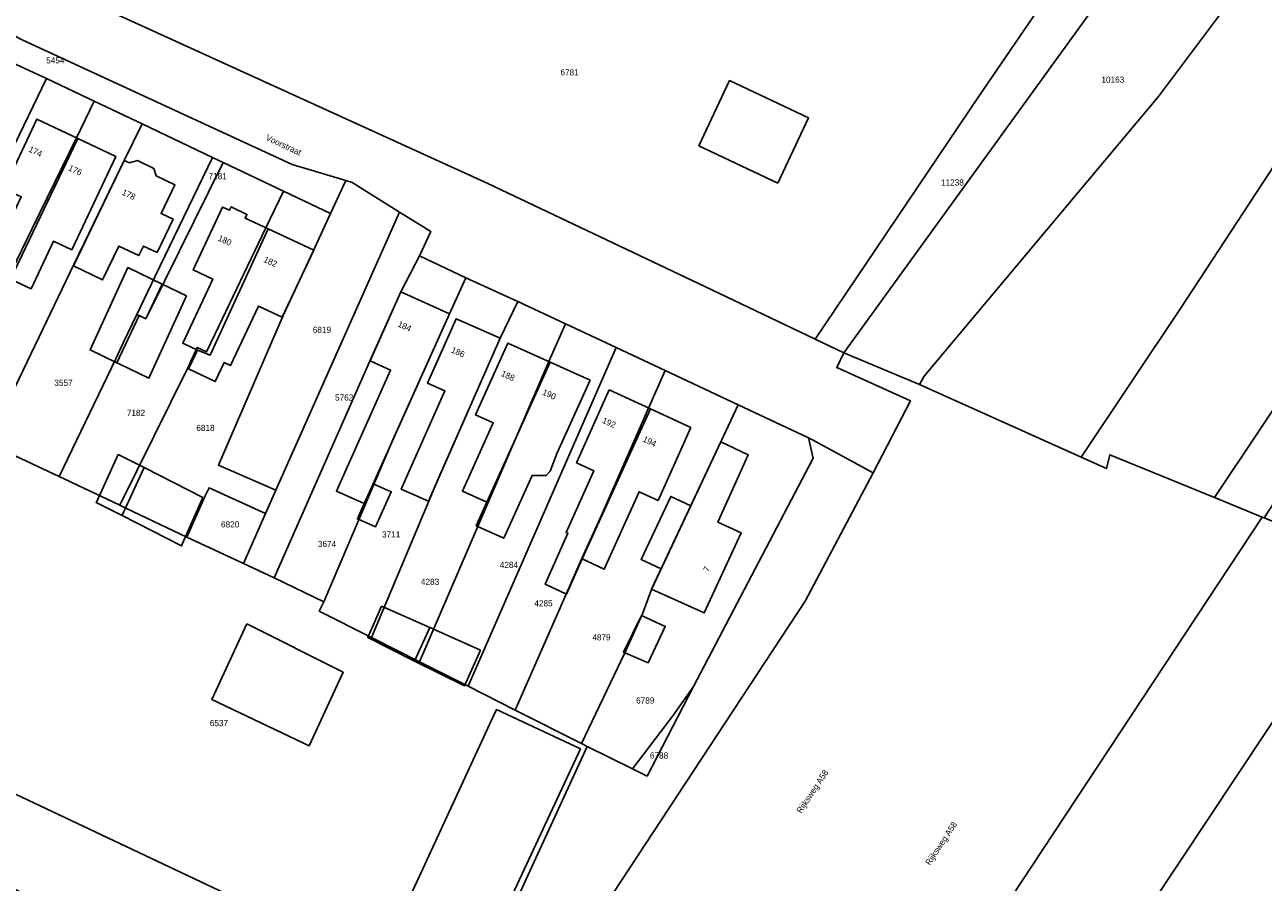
# Model space of a CAD drawing. Header units: metres. Extents: x 91564 to 92566, y 393362 to 394362.
# Tile 31 of 86: x 91749 to 91890, y 393846 to 393944. Entities that reach past the tile are written whole.
import ezdxf

# ---------------------------------------------------------------- set-up
doc = ezdxf.new("R2010")
doc.units = ezdxf.units.M
for name, color, linetype in [('ADRES', 1, 'CONTINUOUS'), ('PAND', 1, 'CONTINUOUS'), ('PERCEEL', 7, 'CONTINUOUS'), ('PERCEELNUMMER', 7, 'CONTINUOUS')]:
    doc.layers.add(name, color=color, linetype=linetype)

msp = doc.modelspace()

# ---------------------------------------------------------------- linework, layer by layer
at = {"layer": 'PAND'}
for points in [[(91825.689, 393930.342), (91834.675, 393926.095), (91838.184, 393933.519), (91829.198, 393937.766), (91825.689, 393930.342)], [(91754.923, 393931.161), (91750.24, 393933.359), (91746.828, 393926.09), (91747.072, 393925.975), (91747.021, 393925.198), (91748.47, 393924.518), (91744.282, 393915.594), (91746.787, 393914.419), (91747.15, 393915.192), (91747.242, 393915.149), (91754.923, 393931.161)], [(91754.923, 393931.161), (91747.242, 393915.149), (91749.587, 393914.048), (91752.138, 393919.483), (91754.245, 393918.495), (91759.239, 393929.135), (91754.923, 393931.161)], [(91754.416, 393916.668), (91757.734, 393915.065), (91759.592, 393918.911), (91761.852, 393917.819), (91762.384, 393918.919), (91763.941, 393918.166), (91765.776, 393921.964), (91764.401, 393922.628), (91765.976, 393925.887), (91763.845, 393926.916), (91763.588, 393927.752), (91761.71, 393928.659), (91760.811, 393928.382), (91760.215, 393928.67), (91754.416, 393916.668)], [(91776.613, 393920.862), (91773.979, 393922.099), (91774.18, 393922.527), (91772.376, 393923.375), (91772.195, 393922.989), (91771.412, 393923.357), (91768.045, 393916.191), (91770.29, 393915.137), (91766.867, 393907.851), (91768.548, 393907.062), (91769.988, 393906.49), (91776.613, 393920.862)], [(91781.794, 393918.428), (91776.613, 393920.862), (91769.988, 393906.49), (91768.548, 393907.062), (91767.537, 393904.909), (91770.583, 393903.478), (91771.594, 393905.631), (91772.306, 393905.296), (91775.49, 393912.074), (91778.209, 393910.796), (91781.794, 393918.428)], [(91761.922, 393910.996), (91762.654, 393910.639), (91764.537, 393914.564), (91760.599, 393916.47), (91756.324, 393907.088), (91759.345, 393905.625), (91761.922, 393910.996)], [(91767.286, 393913.231), (91764.537, 393914.564), (91762.654, 393910.639), (91761.922, 393910.996), (91759.345, 393905.625), (91759.718, 393905.444), (91763.011, 393903.849), (91767.286, 393913.231)], [(91788.219, 393905.829), (91790.563, 393904.777), (91784.383, 393891.003), (91787.567, 393889.574), (91788.585, 393891.843), (91797.27, 393911.202), (91791.742, 393913.683), (91788.219, 393905.829)], [(91794.864, 393889.845), (91803.058, 393908.411), (91798.019, 393910.634), (91794.776, 393903.285), (91796.734, 393902.421), (91791.784, 393891.204), (91794.864, 393889.845)], [(91729.032, 393880.273), (91724.319, 393870.098), (91723.424, 393868.166), (91719.231, 393859.114), (91723.293, 393857.193), (91725.798, 393856.009), (91780.232, 393830.268), (91784.359, 393839.176), (91734.457, 393862.774), (91740.863, 393876.6), (91741.29, 393876.398), (91746.858, 393888.417), (91733.109, 393894.919), (91734.886, 393898.753), (91715.414, 393907.961), (91713.602, 393904.05), (91713.212, 393904.235), (91707.785, 393892.52), (91729.868, 393882.077), (91729.032, 393880.273)], [(91808.76, 393905.677), (91803.927, 393907.857), (91800.239, 393899.681), (91802.255, 393898.772), (91798.74, 393890.98), (91801.53, 393889.722), (91808.76, 393905.677)], [(91813.298, 393903.63), (91808.76, 393905.677), (91801.53, 393889.722), (91800.319, 393887.051), (91803.464, 393885.632), (91806.691, 393892.787), (91808.279, 393892.787), (91808.74, 393893.271), (91809.559, 393895.341), (91813.298, 393903.63)], [(91820.165, 393900.354), (91815.473, 393902.523), (91811.748, 393894.221), (91813.71, 393893.314), (91810.557, 393886.285), (91810.771, 393886.186), (91808.169, 393880.388), (91810.602, 393879.264), (91812.395, 393883.262), (91820.165, 393900.354)], [(91820.165, 393900.354), (91812.395, 393883.262), (91814.91, 393882.099), (91818.872, 393890.928), (91821.045, 393889.923), (91824.77, 393898.225), (91820.165, 393900.354)], [(91820.283, 393879.809), (91826.296, 393877.109), (91830.508, 393886.238), (91827.865, 393887.473), (91831.298, 393895.144), (91828.176, 393896.601), (91820.283, 393879.809)], [(91762.468, 393893.67), (91759.52, 393895.158), (91757.073, 393889.815), (91757.018, 393889.696), (91759.962, 393888.198), (91760.026, 393888.338), (91762.468, 393893.67)], [(91769.175, 393890.286), (91762.468, 393893.67), (91760.026, 393888.338), (91759.962, 393888.198), (91766.734, 393884.753), (91766.818, 393884.943), (91769.175, 393890.286)], [(91788.585, 393891.843), (91787.567, 393889.574), (91786.784, 393887.83), (91788.833, 393886.911), (91790.633, 393890.924), (91788.585, 393891.843)], [(91824.757, 393889.328), (91822.484, 393890.388), (91819.11, 393883.21), (91821.383, 393882.15), (91824.757, 393889.328)], [(91795.034, 393875.44), (91789.543, 393877.887), (91787.948, 393874.303), (91793.296, 393871.639), (91795.034, 393875.44)], [(91774.195, 393875.891), (91770.187, 393867.238), (91781.288, 393861.988), (91785.162, 393870.35), (91774.195, 393875.891)], [(91800.794, 393872.865), (91795.034, 393875.44), (91793.296, 393871.639), (91798.98, 393868.807), (91800.794, 393872.865)], [(91819.165, 393876.813), (91817.099, 393872.657), (91819.9, 393871.429), (91821.864, 393875.572), (91819.165, 393876.813)], [(91802.279, 393865.38), (91789.142, 393836.933), (91794.661, 393834.273), (91794.907, 393834.85), (91798.819, 393833.004), (91812.193, 393861.633), (91802.615, 393866.107), (91802.279, 393865.38)]]:
    msp.add_lwpolyline(points, dxfattribs=at)
at = {"layer": 'PERCEEL'}
for points in [[(91989.59, 394077.554), (91966.024, 394041.308), (91946.014, 394011.231), (91925.382, 393980.101), (91909.258, 393955.117), (91895.643, 393934.823), (91880.562, 393911.796), (91869.269, 393894.846), (91872.132, 393893.554), (91872.519, 393895.132), (91884.457, 393890.253), (91894.471, 393905.281), (91917.417, 393939.973), (91937.874, 393971.178), (91962.861, 394008.905), (91967.465, 394015.754), (91999.695, 394064.243), (92022.84, 394099.261)], [(92022.84, 394099.261), (91999.695, 394064.243), (91967.465, 394015.754), (91962.861, 394008.905), (91937.874, 393971.178), (91917.417, 393939.973), (91894.471, 393905.281), (91884.457, 393890.253), (91889.891, 393888.032), (91890.116, 393887.961), (91895.056, 393895.52), (91901.802, 393905.379), (91929.204, 393946.368), (91947.328, 393974.128), (91958.103, 393989.822), (91989.2, 394023.2), (91997.5, 394033.25), (92016.28, 394060.35), (92028.25, 394078.4)], [(91969.01, 394079), (91917.92, 393992.85), (91915.1, 393988.5), (91911.06, 393991.03), (91909.051, 393987.633), (91891.418, 393961.009), (91888.89, 393957.64), (91892.52, 393955.28), (91889.71, 393951.48), (91878.07, 393935.96), (91851.38, 393904.08), (91850.834, 393903.16), (91869.269, 393894.846), (91880.562, 393911.796), (91895.643, 393934.823), (91909.258, 393955.117), (91925.382, 393980.101), (91946.014, 394011.231), (91966.024, 394041.308), (91989.59, 394077.554)], [(91733.426, 394016.949), (91760.535, 394005.21), (91763.961, 394021.256), (91792.66, 394006.073), (91832.688, 393984.547), (91843.566, 393978.703), (91875.248, 393961.846), (91857.55, 393935.915), (91838.949, 393908.299), (91842.205, 393906.745), (91884.198, 393964.756), (91891.418, 393961.009), (91909.051, 393987.633), (91902.928, 393990.394), (91937.411, 394045.849), (91954.575, 394073.94)], [(91758.9, 393997.41), (91753.43, 393970.55), (91749.084, 393950.045), (91753.197, 393948.135), (91801.623, 393926.048), (91827.174, 393913.916), (91835.518, 393909.935), (91838.949, 393908.299), (91857.55, 393935.915), (91875.248, 393961.846), (91843.566, 393978.703), (91832.688, 393984.547), (91792.66, 394006.073), (91763.961, 394021.256), (91760.535, 394005.21), (91759.358, 393999.657), (91758.9, 393997.41)], [(91888.89, 393957.64), (91891.418, 393961.009), (91884.198, 393964.756), (91842.205, 393906.745), (91850.834, 393903.16), (91851.38, 393904.08), (91878.07, 393935.96), (91889.71, 393951.48), (91892.52, 393955.28), (91888.89, 393957.64)], [(91732.322, 393946.913), (91737.791, 393944.331), (91744.89, 393940.98), (91751.356, 393937.996), (91756.786, 393935.419), (91762.237, 393932.833), (91770.276, 393929.019), (91771.499, 393928.438), (91778.365, 393925.18), (91783.731, 393922.634), (91785.459, 393926.381), (91779.356, 393928.194), (91748.568, 393942.401), (91726.91, 393953.674), (91720.268, 393956.473), (91718.812, 393953.466), (91719.759, 393952.95), (91721.898, 393951.828), (91726.825, 393949.507), (91732.322, 393946.913)], [(91748.568, 393942.401), (91779.356, 393928.194), (91785.459, 393926.381), (91786.178, 393926.168), (91791.594, 393922.781), (91795.155, 393920.555), (91793.852, 393917.794), (91799.123, 393915.275), (91805.042, 393912.61), (91810.477, 393910.06), (91816.247, 393907.353), (91821.831, 393904.734), (91830.181, 393900.816), (91838.165, 393897.07), (91838.548, 393896.866), (91845.566, 393893.075), (91849.815, 393901.275), (91841.412, 393905.072), (91842.205, 393906.745), (91838.949, 393908.299), (91835.518, 393909.935), (91827.174, 393913.916), (91801.623, 393926.048), (91753.197, 393948.135)], [(91727.397, 393904.793), (91733.796, 393901.702), (91751.356, 393937.996), (91744.89, 393940.98), (91739.287, 393929.399), (91727.397, 393904.793)], [(91739.091, 393899.055), (91749.727, 393920.911), (91754.752, 393931.238), (91756.786, 393935.419), (91751.356, 393937.996), (91733.796, 393901.702), (91737.081, 393900.116), (91739.091, 393899.055)], [(91760.215, 393928.67), (91762.237, 393932.833), (91756.786, 393935.419), (91754.752, 393931.238), (91749.727, 393920.911), (91739.091, 393899.055), (91744.666, 393896.444), (91754.47, 393916.797), (91760.215, 393928.67)], [(91763.746, 393915.476), (91770.276, 393929.019), (91762.237, 393932.833), (91760.215, 393928.67), (91754.47, 393916.797), (91744.666, 393896.444), (91752.803, 393892.677), (91759.258, 393906.082), (91760.125, 393907.968), (91761.651, 393911.132), (91763.746, 393915.476)], [(91778.365, 393925.18), (91771.499, 393928.438), (91764.82, 393914.982), (91762.663, 393910.635), (91761.651, 393911.132), (91760.125, 393907.968), (91759.258, 393906.082), (91752.803, 393892.677), (91759.693, 393889.391), (91767.445, 393905.041), (91768.533, 393907.357), (91769.592, 393906.86), (91770.516, 393908.827), (91776.349, 393920.98), (91778.365, 393925.18)], [(91770.276, 393929.019), (91763.746, 393915.476), (91761.651, 393911.132), (91762.663, 393910.635), (91764.82, 393914.982), (91771.499, 393928.438), (91770.276, 393929.019)], [(91785.459, 393926.381), (91783.731, 393922.634), (91781.79, 393918.425), (91778.309, 393911.013), (91770.931, 393893.961), (91777.485, 393891.098), (91791.594, 393922.781), (91786.178, 393926.168), (91785.459, 393926.381)], [(91783.731, 393922.634), (91778.365, 393925.18), (91776.349, 393920.98), (91770.516, 393908.827), (91769.592, 393906.86), (91768.533, 393907.357), (91767.445, 393905.041), (91759.693, 393889.391), (91760.472, 393889.019), (91767.348, 393885.74), (91769.409, 393890.397), (91769.876, 393891.376), (91776.305, 393888.447), (91777.485, 393891.098), (91770.931, 393893.961), (91778.309, 393911.013), (91781.79, 393918.425), (91783.731, 393922.634)], [(91793.852, 393917.794), (91795.155, 393920.555), (91791.594, 393922.781), (91777.485, 393891.098), (91776.305, 393888.447), (91773.796, 393882.747), (91777.29, 393881.124), (91788.323, 393906.06), (91791.74, 393913.68), (91793.852, 393917.794)], [(91799.123, 393915.275), (91793.852, 393917.794), (91791.74, 393913.68), (91788.323, 393906.06), (91777.29, 393881.124), (91782.967, 393878.364), (91790.825, 393896.847), (91797.27, 393911.2), (91799.123, 393915.275)], [(91805.042, 393912.61), (91799.123, 393915.275), (91797.27, 393911.2), (91790.825, 393896.847), (91782.967, 393878.364), (91782.425, 393877.335), (91788.37, 393874.331), (91796.023, 393892.483), (91803.055, 393908.41), (91805.042, 393912.61)], [(91810.477, 393910.06), (91805.042, 393912.61), (91803.055, 393908.41), (91796.023, 393892.483), (91788.37, 393874.331), (91793.86, 393871.557), (91803.9, 393894.83), (91808.608, 393905.743), (91810.477, 393910.06)], [(91810.477, 393910.06), (91808.608, 393905.743), (91803.9, 393894.83), (91793.86, 393871.557), (91799.387, 393868.764), (91816.247, 393907.353), (91810.477, 393910.06)], [(91816.247, 393907.353), (91799.387, 393868.764), (91804.759, 393866.05), (91812.34, 393883.335), (91814.648, 393888.332), (91819.95, 393900.451), (91821.831, 393904.734), (91816.247, 393907.353)], [(91822.576, 393786.048), (91889.891, 393888.032), (91884.457, 393890.253), (91872.519, 393895.132), (91872.132, 393893.554), (91869.269, 393894.846), (91850.834, 393903.16), (91842.205, 393906.745), (91841.412, 393905.072), (91849.815, 393901.275), (91845.566, 393893.075), (91837.788, 393878.446), (91803.177, 393825.784)], [(91817.226, 393872.501), (91819.271, 393877.022), (91820.28, 393879.805), (91828.175, 393896.6), (91830.181, 393900.816), (91821.831, 393904.734), (91819.95, 393900.451), (91814.648, 393888.332), (91812.34, 393883.335), (91804.759, 393866.05), (91812.324, 393862.228), (91817.226, 393872.501)], [(91819.271, 393877.022), (91817.226, 393872.501), (91812.324, 393862.228), (91812.973, 393861.899), (91818.11, 393859.351), (91822.727, 393865.398), (91825.062, 393868.738), (91838.71, 393894.737), (91838.165, 393897.07), (91830.181, 393900.816), (91828.175, 393896.6), (91820.28, 393879.805), (91819.271, 393877.022)], [(91799.533, 393832.667), (91812.973, 393861.899), (91812.324, 393862.228), (91804.759, 393866.05), (91799.387, 393868.764), (91793.86, 393871.557), (91788.37, 393874.331), (91782.425, 393877.335), (91782.967, 393878.364), (91777.29, 393881.124), (91773.796, 393882.747), (91770.454, 393884.298), (91767.348, 393885.74), (91760.472, 393889.019), (91759.693, 393889.391), (91752.803, 393892.677), (91744.666, 393896.444), (91739.091, 393899.055)], [(91803.177, 393825.784), (91837.788, 393878.446), (91845.566, 393893.075), (91838.548, 393896.866), (91838.165, 393897.07), (91838.71, 393894.737), (91825.062, 393868.738), (91819.781, 393858.522), (91818.893, 393858.963), (91818.11, 393859.351), (91812.973, 393861.899), (91799.533, 393832.667)], [(91773.796, 393882.747), (91776.305, 393888.447), (91769.876, 393891.376), (91769.409, 393890.397), (91767.348, 393885.74), (91770.454, 393884.298), (91773.796, 393882.747)], [(91897.129, 393873.827), (91936.336, 393864.152), (91938.418, 393873.891), (91928.941, 393876.06), (91918.909, 393879.088), (91912.116, 393880.639), (91905.399, 393882.116), (91905.326, 393882.142), (91897.169, 393885.082), (91892.601, 393886.925), (91890.116, 393887.961), (91889.891, 393888.032), (91822.576, 393786.048)], [(91870.322, 393833.453), (91897.129, 393873.827)], [(92047.575, 393836.507), (91994.202, 393849.873), (91936.336, 393864.152), (91897.129, 393873.827), (91870.322, 393833.453)], [(91818.893, 393858.963), (91819.781, 393858.522), (91825.062, 393868.738), (91822.727, 393865.398), (91818.11, 393859.351), (91818.893, 393858.963)]]:
    msp.add_lwpolyline(points, dxfattribs=at)

# ---------------------------------------------------------------- texts
at = {"layer": 'ADRES'}
for s, rotation, p in [('Voorstraat', 334.796, (91776.272, 393931.027)), ('174', 334.796, (91749.237, 393929.705)), ('176', 334.796, (91753.767, 393927.577)), ('178', 334.205, (91759.873, 393924.808)), ('180', 334.796, (91770.814, 393919.582)), ('182', 334.796, (91776.013, 393917.139)), ('184', 335.798, (91791.303, 393909.787)), ('186', 336.194, (91797.386, 393906.83)), ('188', 335.701, (91803.077, 393904.143)), ('190', 335.701, (91807.78, 393902.023)), ('192', 335.197, (91814.596, 393898.812)), ('194', 335.197, (91819.23, 393896.671)), ('7', 65.197, (91826.794, 393881.734)), ('Rijksweg A58', 56.305, (91837.353, 393854.223)), ('Rijksweg A58', 56.305, (91837.353, 393854.223)), ('Rijksweg A58', 56.305, (91852.02, 393848.308)), ('Rijksweg A58', 56.305, (91852.02, 393848.308))]:
    msp.add_text(s, height=0.7, rotation=rotation, dxfattribs=at).set_placement(p)
at = {"layer": 'PERCEELNUMMER'}
for s, p in [('5454', (91751.317, 393939.72)), ('6781', (91809.913, 393938.36)), ('10163', (91871.565, 393937.526)), ('7181', (91769.814, 393926.524)), ('11238', (91853.281, 393925.812)), ('6819', (91781.69, 393909.024)), ('3557', (91752.243, 393902.979)), ('5762', (91784.23, 393901.313)), ('7182', (91760.502, 393899.562)), ('6818', (91768.422, 393897.845)), ('6820', (91771.235, 393886.855)), ('3674', (91782.27, 393884.628)), ('3711', (91789.586, 393885.717)), ('4284', (91803.006, 393882.243)), ('4283', (91794.014, 393880.316)), ('4285', (91806.938, 393877.865)), ('4879', (91813.55, 393873.986)), ('6789', (91818.537, 393866.793)), ('6537', (91769.962, 393864.219)), ('6788', (91820.115, 393860.525))]:
    msp.add_text(s, height=0.7, dxfattribs=at).set_placement(p)

doc.saveas('drawing.dxf')
